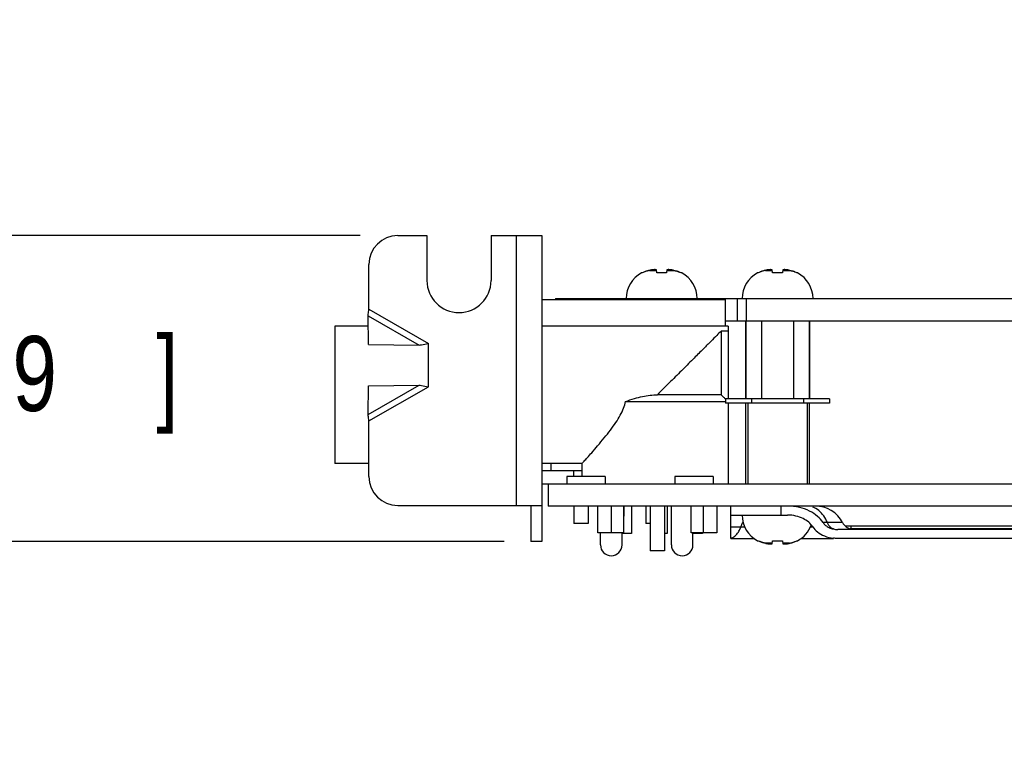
# Model space of a CAD drawing. Header units: inches. Extents: x 0.2 to 16.8, y 0.1 to 10.8.
# Tile 21 of 24: x 6.4 to 8, y 8 to 9.2. Entities that reach past the tile are written whole.
import ezdxf

# ---------------------------------------------------------------- set-up
doc = ezdxf.new("R2010")
doc.units = ezdxf.units.IN
doc.header["$LTSCALE"] = 0.935
doc.header["$MEASUREMENT"] = 0
doc.layers.get('0').update_dxf_attribs({"linetype": 'CONTINUOUS'})
doc.layers.add('DIMENSIONS', color=7, linetype='CONTINUOUS')
doc.styles.get("Standard").update_dxf_attribs({"font": 'txt', "width": 0.8})
doc.dimstyles.new('DIMSTYLE_1', dxfattribs={"dimtxt": 0.125, "dimasz": 0.18, "dimexe": 0.18, "dimexo": 0.0625, "dimgap": 0.09, "dimtad": 0, "dimtih": 1, "dimtoh": 1, "dimdec": 3, "dimlfac": 1.666667, "dimzin": 4, "dimdsep": 46, "dimtxsty": 'STANDARD', "dimblk": '_FILLED', "dimblk1": '_FILLED', "dimblk2": '_FILLED', "dimcen": 0.09, "dimadec": 0, "dimazin": 0, "dimtp": 0.001, "dimtm": 0.001, "dimtfac": 1, "dimtdec": 3, "dimtofl": 0, "dimtmove": 0, "dimatfit": 3, "dimldrblk": '_FILLED', "dimfxl": 1, "dimtolj": 1, "dimtzin": 4, "dimarcsym": 0})

# ---------------------------------------------------------------- blocks, each defined once
blk = doc.blocks.new('_FILLED')
at = {"color": 0, "linetype": 'BYBLOCK'}
blk.add_solid([(0, 0), (-1, 0.1736), (-1, -0.1736)], dxfattribs=at)
blk = doc.blocks.new('*D7')
at = {"layer": 'DIMENSIONS', "color": 2, "linetype": 'CONTINUOUS'}
for p, q in [((6.0762, 8.8795), (6.0762, 9.2395)), ((6.9288, 8.8795), (5.9512, 8.8795)), ((7.1688, 8.3695), (5.9512, 8.3695)), ((6.0762, 8.3695), (6.0762, 8.0095))]:
    blk.add_line(p, q, dxfattribs=at)
at = {"layer": 'DIMENSIONS', "color": 2, "linetype": 'CONTINUOUS', "xscale": 0.18, "yscale": 0.18, "zscale": 0.18}
for p, rotation in [((6.0762, 8.8795), 270), ((6.0762, 8.3695), 90)]:
    blk.add_blockref('_FILLED', p, dxfattribs=dict(at, rotation=rotation))
at = {"layer": 'DIMENSIONS', "color": 2, "linetype": 'CONTINUOUS', "width": 0.8}
for s, p in [('[', (5.9887, 8.587)), (']', (6.5887, 8.587)), ('.850', (5.4637, 8.587)), ('21.59', (6.0887, 8.587))]:
    blk.add_text(s, height=0.125, dxfattribs=at).set_placement(p)

msp = doc.modelspace()

# ---------------------------------------------------------------- linework, layer by layer
at = {"color": 7, "linetype": 'CONTINUOUS'}
for p, q in [((6.99134, 8.87951), (7.03994, 8.87951)), ((7.03994, 8.87951), (7.03994, 8.80451)), ((7.14674, 8.87951), (7.14674, 8.80451)), ((7.14674, 8.87951), (7.23134, 8.87951)), ((7.18934, 8.42951), (7.18934, 8.87951)), ((7.23134, 8.87951), (7.23134, 8.36951)), ((6.94334, 8.75667), (6.94334, 8.83151)), ((7.39879, 8.81721), (7.39777, 8.81721)), ((7.41102, 8.82153), (7.42242, 8.82153)), ((7.42296, 8.81721), (7.42231, 8.82236)), ((7.43932, 8.81721), (7.42296, 8.81721)), ((7.43997, 8.82236), (7.43932, 8.81721)), ((7.43987, 8.82153), (7.45126, 8.82153)), ((7.46452, 8.81721), (7.4635, 8.81721)), ((7.59199, 8.81721), (7.59097, 8.81721)), ((7.60422, 8.82153), (7.61562, 8.82153)), ((7.61616, 8.81721), (7.61551, 8.82236)), ((7.63252, 8.81721), (7.61616, 8.81721)), ((7.63317, 8.82236), (7.63252, 8.81721)), ((7.63307, 8.82153), (7.64446, 8.82153)), ((7.65772, 8.81721), (7.6567, 8.81721)), ((7.23134, 8.77285), (7.53734, 8.77285)), ((7.25414, 8.77451), (7.25414, 8.77285)), ((7.25414, 8.77451), (14.62394, 8.77451)), ((7.52894, 8.77285), (7.52894, 8.77451)), ((7.53734, 8.72845), (7.53734, 8.77285)), ((7.55714, 8.77451), (7.55714, 8.73731)), ((7.57214, 8.77451), (7.57214, 8.73731)), ((6.94334, 8.75667), (7.04234, 8.69951)), ((6.94252, 8.69808), (6.94179, 8.7459)), ((6.94179, 8.7459), (7.0268, 8.69683)), ((7.53734, 8.73731), (7.57124, 8.73731)), ((7.57119, 8.60739), (7.57119, 8.73731)), ((7.57124, 8.73759), (7.57124, 8.60739)), ((7.57214, 8.73759), (7.57124, 8.73759)), ((7.57214, 8.73731), (13.23314, 8.73731)), ((7.59779, 8.73731), (7.59779, 8.60739)), ((7.65089, 8.73731), (7.65089, 8.60739)), ((7.67744, 8.73731), (7.67744, 8.60739)), ((7.67749, 8.60739), (7.67749, 8.73731)), ((6.88634, 8.72845), (6.88634, 8.49926)), ((6.94206, 8.72845), (6.88634, 8.72845)), ((7.54214, 8.72845), (7.23134, 8.72845)), ((7.53026, 8.72017), (7.53026, 8.61385)), ((7.54214, 8.72017), (7.53026, 8.72017)), ((7.54214, 8.72845), (7.54214, 8.60739)), ((6.94252, 8.69808), (7.0268, 8.69683)), ((7.04234, 8.62751), (7.04234, 8.69951)), ((6.94179, 8.58111), (7.0268, 8.63019)), ((6.94179, 8.58111), (6.94252, 8.62893)), ((6.94252, 8.62893), (7.0268, 8.63019)), ((6.94334, 8.57035), (7.04234, 8.62751)), ((7.37111, 8.60275), (7.53774, 8.60275)), ((7.53026, 8.61385), (7.42394, 8.61385)), ((7.53774, 8.60739), (7.53774, 8.59995)), ((7.71095, 8.60739), (7.53774, 8.60739)), ((7.71095, 8.59995), (7.53774, 8.59995)), ((7.54214, 8.59995), (7.54214, 8.46565)), ((7.57119, 8.46565), (7.57119, 8.59995)), ((7.57485, 8.59995), (7.57485, 8.46565)), ((7.58104, 8.60739), (7.58104, 8.59995)), ((7.66764, 8.60739), (7.66764, 8.59995)), ((7.67383, 8.59995), (7.67383, 8.46565)), ((7.67749, 8.46565), (7.67749, 8.59995)), ((7.71095, 8.60739), (7.71095, 8.59995)), ((6.94334, 8.47751), (6.94334, 8.57035)), ((6.94334, 8.49925), (6.88634, 8.49925)), ((7.29824, 8.49925), (7.23134, 8.49925)), ((7.23134, 8.48785), (7.29824, 8.48785)), ((7.24634, 8.49925), (7.24634, 8.48785)), ((7.28414, 8.48785), (7.28414, 8.47765)), ((7.29824, 8.49925), (7.29824, 8.47765)), ((7.27334, 8.47765), (7.27334, 8.46565)), ((7.33694, 8.47765), (7.27334, 8.47765)), ((7.33694, 8.47765), (7.33694, 8.46565)), ((7.45334, 8.47765), (7.45334, 8.46565)), ((7.51694, 8.47765), (7.45334, 8.47765)), ((7.51694, 8.47765), (7.51694, 8.46565)), ((7.23134, 8.46565), (10.78214, 8.46565)), ((7.24214, 8.46565), (7.24214, 8.42845)), ((6.99134, 8.42951), (7.23134, 8.42951)), ((10.78214, 8.42845), (7.24214, 8.42845)), ((7.28474, 8.42845), (7.28474, 8.39965)), ((7.30874, 8.42845), (7.30874, 8.39965)), ((7.32472, 8.38405), (7.32472, 8.42845)), ((7.34678, 8.42845), (7.34678, 8.38405)), ((7.36756, 8.42845), (7.36756, 8.38405)), ((7.36814, 8.42845), (7.36814, 8.41165)), ((7.38074, 8.42845), (7.38074, 8.38285)), ((7.40474, 8.42845), (7.40474, 8.39965)), ((7.41224, 8.42845), (7.41224, 8.35405)), ((7.43564, 8.42845), (7.43564, 8.35405)), ((7.44014, 8.42845), (7.44014, 8.38285)), ((7.44734, 8.36365), (7.44734, 8.42845)), ((7.48032, 8.38405), (7.48032, 8.42845)), ((7.50111, 8.38405), (7.50111, 8.42845)), ((7.52317, 8.42845), (7.52317, 8.38405)), ((7.54634, 8.41345), (7.54634, 8.42845)), ((7.63034, 8.41345), (7.63034, 8.42845)), ((7.36814, 8.41165), (7.36756, 8.41165)), ((7.30874, 8.39965), (7.28474, 8.39965)), ((7.41224, 8.39965), (7.40474, 8.39965)), ((7.73267, 8.40083), (7.70031, 8.40083)), ((9.76167, 8.38945), (7.72456, 8.38945)), ((9.65534, 8.39485), (7.73729, 8.39485)), ((9.65534, 8.39065), (7.74483, 8.39065)), ((7.74667, 8.39485), (7.74667, 8.38945)), ((7.36756, 8.38405), (7.32472, 8.38405)), ((7.32914, 8.36365), (7.32914, 8.38405)), ((7.36514, 8.36365), (7.36514, 8.38405)), ((7.38074, 8.38285), (7.36514, 8.38285)), ((7.44014, 8.38285), (7.43564, 8.38285)), ((7.52317, 8.38405), (7.48032, 8.38405)), ((7.48334, 8.36365), (7.48334, 8.38405)), ((7.49894, 8.38285), (7.48334, 8.38285)), ((7.49894, 8.38405), (7.49894, 8.38285)), ((7.59097, 8.37075), (7.59199, 8.37075)), ((7.61551, 8.3656), (7.61616, 8.37075)), ((7.61616, 8.37075), (7.63252, 8.37075)), ((7.63252, 8.37075), (7.63317, 8.3656)), ((7.6567, 8.37075), (7.65772, 8.37075)), ((7.23134, 8.36951), (7.21334, 8.36951)), ((7.43564, 8.35405), (7.41224, 8.35405)), ((7.61562, 8.36643), (7.60422, 8.36643)), ((7.64446, 8.36643), (7.63307, 8.36643))]:
    msp.add_line(p, q, dxfattribs=at)
at = {"color": 3, "linetype": 'CONTINUOUS'}
for p, q in [((7.21334, 8.42951), (7.21334, 8.36951)), ((7.54634, 8.37445), (7.54634, 8.41345)), ((7.54634, 8.41345), (7.64113, 8.41345)), ((7.54634, 8.39395), (7.56943, 8.39395)), ((7.67926, 8.39395), (7.6829, 8.39395)), ((7.54634, 8.37445), (7.58511, 8.37445)), ((7.66357, 8.37445), (7.7173, 8.37445)), ((9.77511, 8.37445), (7.72456, 8.37445))]:
    msp.add_line(p, q, dxfattribs=at)
at = {"color": 7, "linetype": 'CONTINUOUS'}
for centre, radius, start, end in [((6.99134, 8.83151), 0.048, 90, 180), ((7.42043, 8.77451), 0.04835, 117.95497, 180), ((7.44185, 8.77451), 0.04835, 0, 62.04503), ((7.61363, 8.77451), 0.04835, 117.95497, 180), ((7.63505, 8.77451), 0.04835, 0, 62.04503), ((7.09334, 8.80451), 0.0534, 180, 360), ((6.99134, 8.47751), 0.048, 180, 270), ((7.68734, 8.37745), 0.051, 27.27961, 90), ((7.61363, 8.41345), 0.04835, 180, 242.04503), ((7.63505, 8.41345), 0.04835, 297.95497, 339.77477), ((7.75134, 8.41045), 0.021, 207.27961, 256.97257), ((7.34714, 8.36365), 0.018, 180, 360), ((7.46534, 8.36365), 0.018, 180, 360)]:
    msp.add_arc(centre, radius, start, end, dxfattribs=at)
for points in [[(7.40164, 8.81855), (7.40068, 8.81813), (7.39973, 8.81769), (7.39879, 8.81721)], [(7.40434, 8.81961), (7.40391, 8.81946), (7.40347, 8.81929), (7.40304, 8.81912)], [(7.4068, 8.82043), (7.40649, 8.82034), (7.40619, 8.82025), (7.40589, 8.82015)], [(7.40841, 8.8209), (7.40787, 8.82075), (7.40733, 8.8206), (7.4068, 8.82043)], [(7.40901, 8.82106), (7.40881, 8.821), (7.40861, 8.82095), (7.40841, 8.8209)], [(7.41102, 8.82153), (7.41035, 8.82139), (7.40968, 8.82123), (7.40901, 8.82106)], [(7.41259, 8.82186), (7.41207, 8.82175), (7.41154, 8.82165), (7.41102, 8.82153)], [(7.41373, 8.82208), (7.41335, 8.82201), (7.41297, 8.82193), (7.41259, 8.82186)], [(7.41401, 8.82213), (7.41392, 8.82211), (7.41383, 8.8221), (7.41373, 8.82208)], [(7.41532, 8.82236), (7.41489, 8.82229), (7.41445, 8.82221), (7.41401, 8.82213)], [(7.41643, 8.82248), (7.41606, 8.82244), (7.41569, 8.8224), (7.41532, 8.82236)], [(7.41692, 8.82253), (7.41675, 8.82251), (7.41659, 8.82249), (7.41643, 8.82248)], [(7.41753, 8.82258), (7.41733, 8.82256), (7.41712, 8.82254), (7.41692, 8.82253)], [(7.41818, 8.82263), (7.41796, 8.82261), (7.41775, 8.8226), (7.41753, 8.82258)], [(7.41864, 8.82266), (7.41848, 8.82265), (7.41833, 8.82264), (7.41818, 8.82263)], [(7.41973, 8.82273), (7.41937, 8.82271), (7.419, 8.82269), (7.41864, 8.82266)], [(7.44365, 8.82266), (7.44328, 8.82269), (7.44292, 8.82271), (7.44255, 8.82273)], [(7.4441, 8.82263), (7.44395, 8.82264), (7.4438, 8.82265), (7.44365, 8.82266)], [(7.44475, 8.82258), (7.44454, 8.8226), (7.44432, 8.82261), (7.4441, 8.82263)], [(7.44537, 8.82253), (7.44516, 8.82254), (7.44496, 8.82256), (7.44475, 8.82258)], [(7.44586, 8.82248), (7.4457, 8.82249), (7.44553, 8.82251), (7.44537, 8.82253)], [(7.44696, 8.82236), (7.4466, 8.8224), (7.44623, 8.82244), (7.44586, 8.82248)], [(7.44827, 8.82213), (7.44784, 8.82221), (7.4474, 8.82229), (7.44696, 8.82236)], [(7.44855, 8.82208), (7.44845, 8.8221), (7.44836, 8.82211), (7.44827, 8.82213)], [(7.4497, 8.82186), (7.44932, 8.82193), (7.44893, 8.82201), (7.44855, 8.82208)], [(7.45126, 8.82153), (7.45074, 8.82165), (7.45022, 8.82175), (7.4497, 8.82186)], [(7.45126, 8.82153), (7.45194, 8.82139), (7.45261, 8.82123), (7.45328, 8.82106)], [(7.45388, 8.8209), (7.45368, 8.82095), (7.45348, 8.821), (7.45328, 8.82106)], [(7.45388, 8.8209), (7.45442, 8.82075), (7.45496, 8.8206), (7.45549, 8.82043)], [(7.45639, 8.82015), (7.45609, 8.82025), (7.45579, 8.82034), (7.45549, 8.82043)], [(7.45794, 8.81961), (7.45743, 8.8198), (7.45691, 8.81998), (7.45639, 8.82015)], [(7.46064, 8.81855), (7.46018, 8.81875), (7.45971, 8.81894), (7.45924, 8.81912)], [(7.59484, 8.81855), (7.59388, 8.81813), (7.59293, 8.81769), (7.59199, 8.81721)], [(7.59754, 8.81961), (7.59711, 8.81946), (7.59667, 8.81929), (7.59624, 8.81912)], [(7.6, 8.82043), (7.59969, 8.82034), (7.59939, 8.82025), (7.59909, 8.82015)], [(7.60161, 8.8209), (7.60107, 8.82075), (7.60053, 8.8206), (7.6, 8.82043)], [(7.60221, 8.82106), (7.60201, 8.821), (7.60181, 8.82095), (7.60161, 8.8209)], [(7.60422, 8.82153), (7.60355, 8.82139), (7.60288, 8.82123), (7.60221, 8.82106)], [(7.60579, 8.82186), (7.60527, 8.82175), (7.60474, 8.82165), (7.60422, 8.82153)], [(7.60693, 8.82208), (7.60655, 8.82201), (7.60617, 8.82193), (7.60579, 8.82186)], [(7.60721, 8.82213), (7.60712, 8.82211), (7.60703, 8.8221), (7.60693, 8.82208)], [(7.60852, 8.82236), (7.60809, 8.82229), (7.60765, 8.82221), (7.60721, 8.82213)], [(7.60963, 8.82248), (7.60926, 8.82244), (7.60889, 8.8224), (7.60852, 8.82236)], [(7.61012, 8.82253), (7.60995, 8.82251), (7.60979, 8.82249), (7.60963, 8.82248)], [(7.61073, 8.82258), (7.61053, 8.82256), (7.61032, 8.82254), (7.61012, 8.82253)], [(7.61138, 8.82263), (7.61116, 8.82261), (7.61095, 8.8226), (7.61073, 8.82258)], [(7.61184, 8.82266), (7.61168, 8.82265), (7.61153, 8.82264), (7.61138, 8.82263)], [(7.61293, 8.82273), (7.61257, 8.82271), (7.6122, 8.82269), (7.61184, 8.82266)], [(7.63685, 8.82266), (7.63648, 8.82269), (7.63612, 8.82271), (7.63575, 8.82273)], [(7.6373, 8.82263), (7.63715, 8.82264), (7.637, 8.82265), (7.63685, 8.82266)], [(7.63795, 8.82258), (7.63774, 8.8226), (7.63752, 8.82261), (7.6373, 8.82263)], [(7.63857, 8.82253), (7.63836, 8.82254), (7.63816, 8.82256), (7.63795, 8.82258)], [(7.63906, 8.82248), (7.6389, 8.82249), (7.63873, 8.82251), (7.63857, 8.82253)], [(7.64016, 8.82236), (7.6398, 8.8224), (7.63943, 8.82244), (7.63906, 8.82248)], [(7.64147, 8.82213), (7.64104, 8.82221), (7.6406, 8.82229), (7.64016, 8.82236)], [(7.64175, 8.82208), (7.64165, 8.8221), (7.64156, 8.82211), (7.64147, 8.82213)], [(7.6429, 8.82186), (7.64252, 8.82193), (7.64213, 8.82201), (7.64175, 8.82208)], [(7.64446, 8.82153), (7.64394, 8.82165), (7.64342, 8.82175), (7.6429, 8.82186)], [(7.64446, 8.82153), (7.64514, 8.82139), (7.64581, 8.82123), (7.64648, 8.82106)], [(7.64708, 8.8209), (7.64688, 8.82095), (7.64668, 8.821), (7.64648, 8.82106)], [(7.64708, 8.8209), (7.64762, 8.82075), (7.64816, 8.8206), (7.64869, 8.82043)], [(7.64959, 8.82015), (7.64929, 8.82025), (7.64899, 8.82034), (7.64869, 8.82043)], [(7.65114, 8.81961), (7.65063, 8.8198), (7.65011, 8.81998), (7.64959, 8.82015)], [(7.65384, 8.81855), (7.65338, 8.81875), (7.65291, 8.81894), (7.65244, 8.81912)], [(7.53774, 8.60688), (7.53766, 8.60696), (7.53757, 8.60704), (7.53749, 8.60712)], [(7.65384, 8.36942), (7.65481, 8.36983), (7.65576, 8.37027), (7.6567, 8.37075)], [(7.59484, 8.36942), (7.59531, 8.36922), (7.59577, 8.36902), (7.59624, 8.36884)], [(7.59754, 8.36835), (7.59806, 8.36816), (7.59857, 8.36798), (7.59909, 8.36781)], [(7.59909, 8.36781), (7.59939, 8.36772), (7.59969, 8.36762), (7.6, 8.36753)], [(7.60161, 8.36706), (7.60107, 8.36721), (7.60053, 8.36737), (7.6, 8.36753)], [(7.60161, 8.36706), (7.60181, 8.36701), (7.60201, 8.36696), (7.60221, 8.36691)], [(7.60422, 8.36643), (7.60355, 8.36657), (7.60288, 8.36673), (7.60221, 8.36691)], [(7.60422, 8.36643), (7.60474, 8.36632), (7.60527, 8.36621), (7.60579, 8.3661)], [(7.60579, 8.3661), (7.60617, 8.36603), (7.60656, 8.36595), (7.60694, 8.36588)], [(7.60694, 8.36588), (7.60703, 8.36586), (7.60712, 8.36585), (7.60721, 8.36583)], [(7.60721, 8.36583), (7.60765, 8.36575), (7.60809, 8.36567), (7.60852, 8.3656)], [(7.60852, 8.3656), (7.60889, 8.36556), (7.60926, 8.36552), (7.60963, 8.36548)], [(7.60963, 8.36548), (7.60979, 8.36547), (7.60995, 8.36545), (7.61012, 8.36544)], [(7.61012, 8.36544), (7.61032, 8.36542), (7.61053, 8.3654), (7.61073, 8.36538)], [(7.61073, 8.36538), (7.61095, 8.36537), (7.61117, 8.36535), (7.61138, 8.36533)], [(7.61138, 8.36533), (7.61153, 8.36532), (7.61168, 8.36531), (7.61184, 8.3653)], [(7.61184, 8.3653), (7.6122, 8.36528), (7.61257, 8.36525), (7.61293, 8.36524)], [(7.63575, 8.36524), (7.63612, 8.36525), (7.63648, 8.36528), (7.63685, 8.3653)], [(7.63685, 8.3653), (7.637, 8.36531), (7.63715, 8.36532), (7.63731, 8.36533)], [(7.63731, 8.36533), (7.63752, 8.36535), (7.63774, 8.36537), (7.63795, 8.36538)], [(7.63795, 8.36538), (7.63816, 8.3654), (7.63836, 8.36542), (7.63857, 8.36544)], [(7.63857, 8.36544), (7.63873, 8.36545), (7.6389, 8.36547), (7.63906, 8.36548)], [(7.63906, 8.36548), (7.63943, 8.36552), (7.6398, 8.36556), (7.64016, 8.3656)], [(7.64016, 8.3656), (7.6406, 8.36567), (7.64104, 8.36575), (7.64147, 8.36583)], [(7.64147, 8.36583), (7.64157, 8.36585), (7.64166, 8.36587), (7.64175, 8.36588)], [(7.64175, 8.36588), (7.64213, 8.36595), (7.64252, 8.36603), (7.6429, 8.3661)], [(7.6429, 8.3661), (7.64342, 8.36621), (7.64394, 8.36632), (7.64446, 8.36643)], [(7.64446, 8.36643), (7.64514, 8.36657), (7.64581, 8.36673), (7.64648, 8.36691)], [(7.64648, 8.36691), (7.64668, 8.36696), (7.64688, 8.36701), (7.64708, 8.36706)], [(7.64708, 8.36706), (7.64762, 8.36721), (7.64816, 8.36737), (7.64869, 8.36753)], [(7.64869, 8.36753), (7.64899, 8.36762), (7.64929, 8.36772), (7.64959, 8.36781)], [(7.65114, 8.36835), (7.65158, 8.36851), (7.65201, 8.36867), (7.65244, 8.36884)]]:
    msp.add_open_spline(points, degree=3, dxfattribs=at)
for points, knots in [([(7.40304, 8.81912), (7.40258, 8.81894), (7.40212, 8.81875), (7.40165, 8.81855), (7.40164, 8.81855)], [0, 0, 0, 0, 0.9780008, 1, 1, 1, 1]), ([(7.40589, 8.82015), (7.40538, 8.81998), (7.40487, 8.8198), (7.40435, 8.81962), (7.40434, 8.81961)], [0, 0, 0, 0, 0.9815721, 1, 1, 1, 1]), ([(7.42231, 8.82236), (7.4221, 8.8224), (7.42167, 8.82248), (7.42102, 8.82258), (7.42037, 8.82266), (7.41995, 8.82271), (7.41973, 8.82273)], [0, 0, 0, 0, 0.2530615, 0.5046245, 0.7538021, 1, 1, 1, 1]), ([(7.44255, 8.82273), (7.44234, 8.82271), (7.44191, 8.82266), (7.44126, 8.82258), (7.44062, 8.82248), (7.44019, 8.8224), (7.43997, 8.82236)], [0, 0, 0, 0, 0.2471909, 0.4967835, 0.7480587, 1, 1, 1, 1]), ([(7.45639, 8.82015), (7.4569, 8.81998), (7.45742, 8.8198), (7.45793, 8.81962), (7.45794, 8.81961)], [0, 0, 0, 0, 0.9815704, 1, 1, 1, 1]), ([(7.45924, 8.81912), (7.45882, 8.81929), (7.45839, 8.81945), (7.45795, 8.81961), (7.45794, 8.81961)], [0, 0, 0, 0, 0.9754507, 1, 1, 1, 1]), ([(7.45924, 8.81912), (7.4597, 8.81894), (7.46017, 8.81875), (7.46063, 8.81855), (7.46064, 8.81855)], [0, 0, 0, 0, 0.9780006, 1, 1, 1, 1]), ([(7.4635, 8.81721), (7.46257, 8.81768), (7.46162, 8.81813), (7.46066, 8.81854), (7.46064, 8.81855)], [0, 0, 0, 0, 0.988304, 1, 1, 1, 1]), ([(7.59624, 8.81912), (7.59578, 8.81894), (7.59532, 8.81875), (7.59485, 8.81855), (7.59484, 8.81855)], [0, 0, 0, 0, 0.9780008, 1, 1, 1, 1]), ([(7.59909, 8.82015), (7.59858, 8.81998), (7.59807, 8.8198), (7.59755, 8.81962), (7.59754, 8.81961)], [0, 0, 0, 0, 0.9815721, 1, 1, 1, 1]), ([(7.61551, 8.82236), (7.6153, 8.8224), (7.61487, 8.82248), (7.61422, 8.82258), (7.61357, 8.82266), (7.61315, 8.82271), (7.61293, 8.82273)], [0, 0, 0, 0, 0.2530615, 0.5046245, 0.7538021, 1, 1, 1, 1]), ([(7.63575, 8.82273), (7.63554, 8.82271), (7.63511, 8.82266), (7.63446, 8.82258), (7.63382, 8.82248), (7.63339, 8.8224), (7.63317, 8.82236)], [0, 0, 0, 0, 0.2471909, 0.4967835, 0.7480587, 1, 1, 1, 1]), ([(7.64959, 8.82015), (7.6501, 8.81998), (7.65062, 8.8198), (7.65113, 8.81962), (7.65114, 8.81961)], [0, 0, 0, 0, 0.9815704, 1, 1, 1, 1]), ([(7.65244, 8.81912), (7.65202, 8.81929), (7.65159, 8.81945), (7.65115, 8.81961), (7.65114, 8.81961)], [0, 0, 0, 0, 0.9754507, 1, 1, 1, 1]), ([(7.65244, 8.81912), (7.6529, 8.81894), (7.65337, 8.81875), (7.65383, 8.81855), (7.65384, 8.81855)], [0, 0, 0, 0, 0.9780006, 1, 1, 1, 1]), ([(7.6567, 8.81721), (7.65577, 8.81768), (7.65482, 8.81813), (7.65386, 8.81854), (7.65384, 8.81855)], [0, 0, 0, 0, 0.988304, 1, 1, 1, 1]), ([(6.94179, 8.7459), (6.94192, 8.74679), (6.94241, 8.75038), (6.94294, 8.75396), (6.94334, 8.75667)], [0, 0, 0, 0, 0.2467552, 1, 1, 1, 1]), ([(7.53026, 8.72017), (7.5279, 8.71781), (7.5223, 8.71221), (7.5125, 8.70242), (7.49988, 8.68979), (7.48433, 8.67424), (7.46605, 8.65596), (7.4456, 8.63551), (7.43131, 8.62122), (7.42394, 8.61385)], [0, 0, 0, 0, 0.0667822, 0.1580051, 0.2763, 0.4230363, 0.5967714, 0.7921169, 1, 1, 1, 1]), ([(7.0268, 8.69683), (7.02809, 8.69703), (7.03328, 8.69789), (7.03845, 8.69881), (7.04234, 8.69951)], [0, 0, 0, 0, 0.2484618, 1, 1, 1, 1]), ([(7.0268, 8.63019), (7.02809, 8.62998), (7.03328, 8.62912), (7.03845, 8.6282), (7.04234, 8.62751)], [0, 0, 0, 0, 0.2484618, 1, 1, 1, 1]), ([(7.29824, 8.49925), (7.29824, 8.49925), (7.30033, 8.50155), (7.30254, 8.50398), (7.30815, 8.5102), (7.3154, 8.51836), (7.325, 8.52938), (7.33545, 8.54187), (7.34566, 8.55483), (7.35469, 8.56741), (7.36219, 8.57952), (7.36786, 8.59115), (7.37032, 8.59898), (7.37111, 8.60275)], [0, 0, 0, 0, 0.0111564, 0.0453137, 0.1044494, 0.1915908, 0.30954, 0.4445481, 0.5752498, 0.696783, 0.8083098, 0.9094722, 1, 1, 1, 1]), ([(7.37111, 8.60275), (7.37592, 8.60461), (7.38515, 8.60784), (7.39875, 8.61137), (7.41155, 8.61341), (7.41987, 8.61385), (7.42394, 8.61385)], [0, 0, 0, 0, 0.2846952, 0.5403112, 0.7751114, 1, 1, 1, 1]), ([(7.53749, 8.60712), (7.53638, 8.60816), (7.53397, 8.61041), (7.53156, 8.61265), (7.53026, 8.61385)], [0, 0, 0, 0, 0.4617913, 1, 1, 1, 1]), ([(6.94334, 8.57035), (6.94321, 8.57125), (6.94268, 8.57484), (6.94216, 8.57843), (6.94179, 8.58111)], [0, 0, 0, 0, 0.2523241, 1, 1, 1, 1]), ([(7.70031, 8.40083), (7.69768, 8.40472), (7.69087, 8.41221), (7.67736, 8.42098), (7.66038, 8.42702), (7.64775, 8.42845), (7.64113, 8.42845)], [0, 0, 0, 0, 0.2079659, 0.442509, 0.7069267, 1, 1, 1, 1]), ([(7.70733, 8.40083), (7.70574, 8.40484), (7.70181, 8.41228), (7.69353, 8.42128), (7.6867, 8.42526), (7.68316, 8.42656)], [0, 0, 0, 0, 0.3567933, 0.6897738, 1, 1, 1, 1]), ([(7.70031, 8.40083), (7.70145, 8.39913), (7.70443, 8.39592), (7.71027, 8.39227), (7.71485, 8.39075), (7.7173, 8.39023)], [0, 0, 0, 0, 0.3000449, 0.6323684, 1, 1, 1, 1]), ([(7.7173, 8.39023), (7.71585, 8.39076), (7.71302, 8.3924), (7.70961, 8.3961), (7.70798, 8.39918), (7.70733, 8.40083)], [0, 0, 0, 0, 0.3101919, 0.6431643, 1, 1, 1, 1]), ([(7.7173, 8.39023), (7.7185, 8.38997), (7.72091, 8.38959), (7.72335, 8.38945), (7.72456, 8.38945)], [0, 0, 0, 0, 0.5040158, 1, 1, 1, 1]), ([(7.59199, 8.37075), (7.59291, 8.37028), (7.59387, 8.36984), (7.59483, 8.36942), (7.59484, 8.36942)], [0, 0, 0, 0, 0.988304, 1, 1, 1, 1]), ([(7.59624, 8.36884), (7.59578, 8.36902), (7.59532, 8.36921), (7.59485, 8.36941), (7.59484, 8.36942)], [0, 0, 0, 0, 0.9780006, 1, 1, 1, 1]), ([(7.59624, 8.36884), (7.59666, 8.36867), (7.5971, 8.36851), (7.59753, 8.36835), (7.59754, 8.36835)], [0, 0, 0, 0, 0.9754507, 1, 1, 1, 1]), ([(7.59909, 8.36781), (7.59858, 8.36798), (7.59807, 8.36816), (7.59755, 8.36834), (7.59754, 8.36835)], [0, 0, 0, 0, 0.9815704, 1, 1, 1, 1]), ([(7.61293, 8.36524), (7.61315, 8.36525), (7.61358, 8.3653), (7.61422, 8.36538), (7.61487, 8.36548), (7.6153, 8.36556), (7.61551, 8.3656)], [0, 0, 0, 0, 0.2471909, 0.4967835, 0.7480587, 1, 1, 1, 1]), ([(7.63317, 8.3656), (7.63339, 8.36556), (7.63382, 8.36548), (7.63447, 8.36538), (7.63511, 8.3653), (7.63554, 8.36525), (7.63575, 8.36524)], [0, 0, 0, 0, 0.2530615, 0.5046245, 0.7538021, 1, 1, 1, 1]), ([(7.64959, 8.36781), (7.6501, 8.36798), (7.65062, 8.36816), (7.65113, 8.36834), (7.65114, 8.36835)], [0, 0, 0, 0, 0.9815721, 1, 1, 1, 1]), ([(7.65244, 8.36884), (7.6529, 8.36902), (7.65337, 8.36921), (7.65383, 8.36941), (7.65384, 8.36942)], [0, 0, 0, 0, 0.9780008, 1, 1, 1, 1])]:
    msp.add_open_spline(points, degree=3, knots=knots, dxfattribs=at)
at = {"color": 3, "linetype": 'CONTINUOUS'}
for points, knots in [([(7.6829, 8.39395), (7.68103, 8.39673), (7.67619, 8.40203), (7.66664, 8.40821), (7.65468, 8.41245), (7.6458, 8.41345), (7.64113, 8.41345)], [0, 0, 0, 0, 0.2099908, 0.4447556, 0.7070229, 1, 1, 1, 1]), ([(7.54634, 8.3749), (7.54883, 8.37551), (7.55384, 8.37819), (7.55826, 8.38343), (7.56035, 8.3871), (7.56092, 8.38823)], [0, 0, 0, 0, 0.3786919, 0.8122014, 1, 1, 1, 1]), ([(7.6829, 8.39395), (7.68509, 8.3907), (7.69102, 8.38454), (7.70289, 8.37786), (7.71226, 8.37551), (7.7173, 8.3749)], [0, 0, 0, 0, 0.2915877, 0.6231184, 1, 1, 1, 1]), ([(7.72456, 8.37445), (7.72336, 8.37445), (7.72094, 8.37453), (7.71852, 8.37475), (7.7173, 8.3749)], [0, 0, 0, 0, 0.4929172, 1, 1, 1, 1])]:
    msp.add_open_spline(points, degree=3, knots=knots, dxfattribs=at)
for points in [[(7.56092, 8.38823), (7.56108, 8.38856), (7.56124, 8.38889), (7.5614, 8.38922)], [(7.5614, 8.38922), (7.56194, 8.39037), (7.56243, 8.39155), (7.56286, 8.39274)], [(7.56286, 8.39274), (7.56301, 8.39314), (7.56315, 8.39355), (7.56328, 8.39395)], [(7.56328, 8.39395), (7.56413, 8.39653), (7.56522, 8.39904), (7.56657, 8.40141)]]:
    msp.add_open_spline(points, degree=3, dxfattribs=at)

# ---------------------------------------------------------------- dimensions: what is measured, and where the dimension line sits
at = {"layer": 'DIMENSIONS', "color": 2, "linetype": 'CONTINUOUS'}
dim = msp.add_linear_dim(base=(6.07622, 8.36951), p1=(6.92884, 8.87951), p2=(7.16884, 8.36951), angle=270, dimstyle='DIMSTYLE_1', dxfattribs=at)
dim.commit()
dim.dimension.update_dxf_attribs({"geometry": '*D7', "text_midpoint": (6.07622, 8.64949), "dimtype": 160})

doc.saveas('drawing.dxf')
